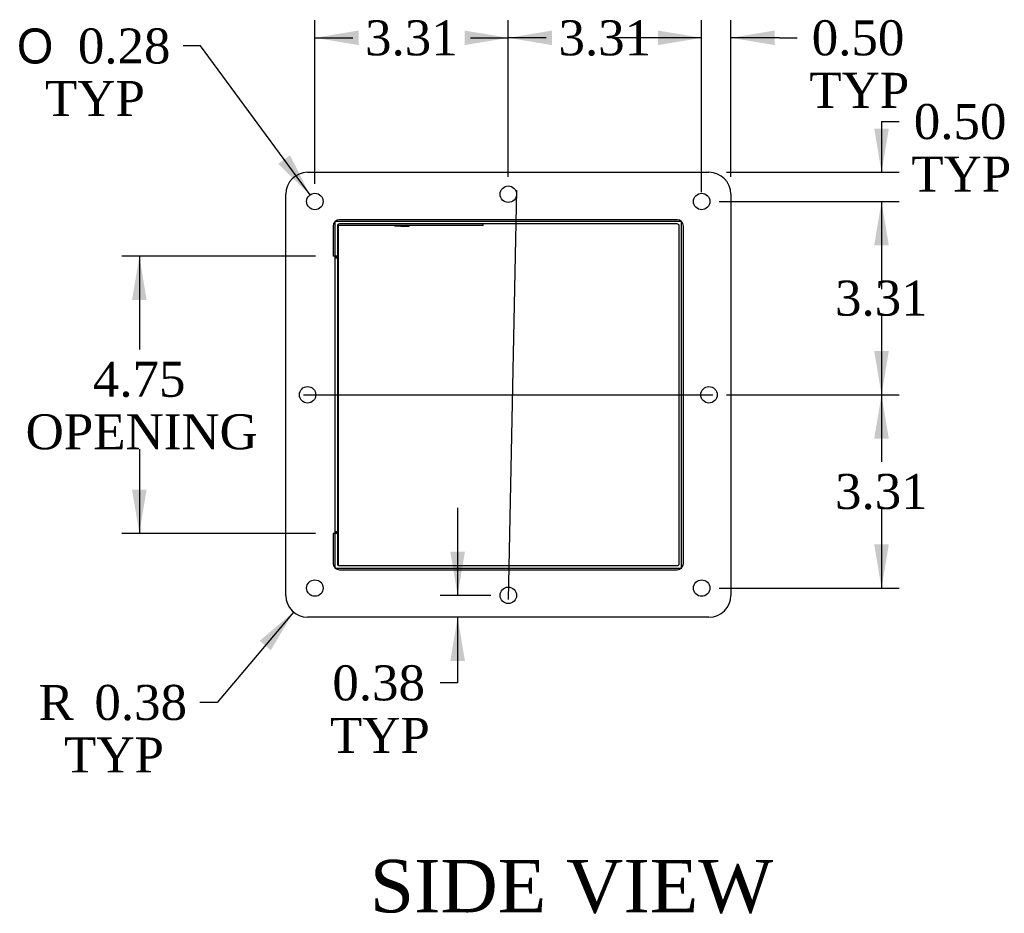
# Model space of a CAD drawing. Header units: inches. Extents: x 4 to 119, y 6 to 79.
# Tile 4 of 5: x 82 to 99, y 21 to 37. Entities that reach past the tile are written whole.
import ezdxf
from ezdxf.enums import TextEntityAlignment as Align
from ezdxf.lldxf.tags import DXFTag

# ---------------------------------------------------------------- set-up
doc = ezdxf.new("R2010")
doc.units = ezdxf.units.IN
doc.header["$MEASUREMENT"] = 0
for name, color, linetype in [('COM49246', 7, 'CONTINUOUS'), ('COM50027', 7, 'CONTINUOUS'), ('COM71025', 7, 'CONTINUOUS'), ('DEFAULT', 7, 'CONTINUOUS'), ('GSK11095', 7, 'CONTINUOUS'), ('QLB30098', 7, 'CONTINUOUS')]:
    doc.layers.add(name, color=color, linetype=linetype)
doc.styles.add('SEACAD_SOLID_EDGE_ANSI1_SY', font='txt')
doc.styles.add('SEACAD_TIMES_NEW_ROMAN', font='times.ttf')
tags = doc.linetypes.add('CENTER2', pattern=[1.125, 0.75, -0.125, 0.125, -0.125]).pattern_tags.tags
tags[10:11] = [DXFTag(74, 4), DXFTag(75, 0), DXFTag(340, '0'), DXFTag(46, 0.0), DXFTag(50, 0.0), DXFTag(44, 0.0), DXFTag(45, 0.0)]
tags[8:9] = [DXFTag(74, 4), DXFTag(75, 0), DXFTag(340, '0'), DXFTag(46, 0.0), DXFTag(50, 0.0), DXFTag(44, 0.0), DXFTag(45, 0.0)]
tags[6:7] = [DXFTag(74, 4), DXFTag(75, 0), DXFTag(340, '0'), DXFTag(46, 0.0), DXFTag(50, 0.0), DXFTag(44, 0.0), DXFTag(45, 0.0)]
tags[4:5] = [DXFTag(74, 4), DXFTag(75, 0), DXFTag(340, '0'), DXFTag(46, 0.0), DXFTag(50, 0.0), DXFTag(44, 0.0), DXFTag(45, 0.0)]
tags = doc.linetypes.add('HIDDEN2', pattern=[0.1875, 0.125, -0.0625]).pattern_tags.tags
tags[6:7] = [DXFTag(74, 4), DXFTag(75, 0), DXFTag(340, '0'), DXFTag(46, 0.0), DXFTag(50, 0.0), DXFTag(44, 0.0), DXFTag(45, 0.0)]
tags[4:5] = [DXFTag(74, 4), DXFTag(75, 0), DXFTag(340, '0'), DXFTag(46, 0.0), DXFTag(50, 0.0), DXFTag(44, 0.0), DXFTag(45, 0.0)]

# ---------------------------------------------------------------- blocks, each defined once
blk = doc.blocks.new('SEANNOT_GROUP1')
at = {"layer": 'DEFAULT', "color": 136, "linetype": 'CENTER2'}
blk.add_line((87.211, 30.343), (94.224, 30.343), dxfattribs=at)
blk = doc.blocks.new('SEANNOT_GROUP2')
at = {"layer": 'DEFAULT', "color": 136, "linetype": 'CENTER2'}
blk.add_line((90.86, 33.85), (90.716, 26.837), dxfattribs=at)
blk = doc.blocks.new('GDIMGGROUP6')
at = {"layer": 'DEFAULT', "linetype": 'Continuous'}
for points in [[(84.273, 31.969), (84.523, 31.969), (84.398, 32.719)], [(84.273, 28.719), (84.398, 27.969), (84.523, 28.719)]]:
    blk.add_hatch(color=136, dxfattribs=at).paths.add_polyline_path(points)
at = {"layer": 'DEFAULT', "color": 136, "linetype": 'Continuous'}
for p, q in [((87.418, 32.719), (84.098, 32.719)), ((84.398, 32.719), (84.398, 31.12)), ((84.398, 29.41), (84.398, 27.969)), ((87.418, 27.969), (84.098, 27.969))]:
    blk.add_line(p, q, dxfattribs=at)
at = {"layer": 'DEFAULT', "color": 136, "linetype": 'Continuous', "style": 'SEACAD_TIMES_NEW_ROMAN'}
for s, p in [('4.75', (83.602, 30.91)), ('OPENING', (82.45, 30.01))]:
    blk.add_text(s, height=0.6, dxfattribs=at).set_placement(p, align=Align.TOP_LEFT)
blk = doc.blocks.new('GDIMGGROUP13')
at = {"layer": 'DEFAULT', "linetype": 'Continuous'}
for points in [[(93.28, 36.586), (93.28, 36.336), (94.03, 36.461)], [(95.28, 36.586), (94.53, 36.461), (95.28, 36.336)]]:
    blk.add_hatch(color=136, dxfattribs=at).paths.add_polyline_path(points)
at = {"layer": 'DEFAULT', "color": 136, "linetype": 'Continuous'}
for p, q in [((94.03, 33.815), (94.03, 36.761)), ((94.53, 34.081), (94.53, 36.761)), ((94.03, 36.461), (92.53, 36.461)), ((95.364, 36.461), (94.53, 36.461)), ((95.364, 36.461), (95.664, 36.461))]:
    blk.add_line(p, q, dxfattribs=at)
at = {"layer": 'DEFAULT', "color": 136, "linetype": 'Continuous', "style": 'SEACAD_TIMES_NEW_ROMAN'}
for s, p in [('0.50', (95.916, 36.761)), ('TYP', (95.874, 35.861))]:
    blk.add_text(s, height=0.6, dxfattribs=at).set_placement(p, align=Align.TOP_LEFT)
blk = doc.blocks.new('GDIMGGROUP14')
at = {"layer": 'DEFAULT', "linetype": 'Continuous'}
for points in [[(91.468, 36.586), (90.718, 36.461), (91.468, 36.336)], [(93.28, 36.586), (93.28, 36.336), (94.03, 36.461)]]:
    blk.add_hatch(color=136, dxfattribs=at).paths.add_polyline_path(points)
at = {"layer": 'DEFAULT', "color": 136, "linetype": 'Continuous'}
for p, q in [((90.718, 34.081), (90.718, 36.761)), ((94.03, 33.815), (94.03, 36.761)), ((91.368, 36.461), (90.718, 36.461)), ((94.03, 36.461), (93.38, 36.461))]:
    blk.add_line(p, q, dxfattribs=at)
at = {"layer": 'DEFAULT', "color": 136, "linetype": 'Continuous', "style": 'SEACAD_TIMES_NEW_ROMAN'}
blk.add_text('3.31', height=0.6, dxfattribs=at).set_placement((91.578, 36.761), align=Align.TOP_LEFT)
blk = doc.blocks.new('GDIMGGROUP15')
at = {"layer": 'DEFAULT', "linetype": 'Continuous'}
blk.add_hatch(color=136, dxfattribs=at).paths.add_polyline_path([(86.777, 34.3), (87.322, 33.769), (86.979, 34.448)])
at = {"layer": 'DEFAULT', "color": 136, "linetype": 'Continuous'}
for p, q in [((85.448, 36.321), (85.148, 36.321)), ((87.322, 33.769), (85.448, 36.321))]:
    blk.add_line(p, q, dxfattribs=at)
for s, style, p in [('O', 'SEACAD_SOLID_EDGE_ANSI1_SY', (82.301, 36.621)), ('0.28', 'SEACAD_TIMES_NEW_ROMAN', (83.345, 36.621)), ('TYP', 'SEACAD_TIMES_NEW_ROMAN', (82.781, 35.721))]:
    blk.add_text(s, height=0.6, dxfattribs=dict(at, style=style)).set_placement(p, align=Align.TOP_LEFT)
blk = doc.blocks.new('GDIMGGROUP16')
at = {"layer": 'DEFAULT', "linetype": 'Continuous'}
blk.add_hatch(color=136, dxfattribs=at).paths.add_polyline_path([(86.65, 25.966), (87.038, 26.619), (86.459, 26.127)])
at = {"layer": 'DEFAULT', "color": 136, "linetype": 'Continuous'}
for p, q in [((87.038, 26.619), (85.732, 25.071)), ((85.732, 25.071), (85.432, 25.071))]:
    blk.add_line(p, q, dxfattribs=at)
at = {"layer": 'DEFAULT', "color": 136, "linetype": 'Continuous', "style": 'SEACAD_TIMES_NEW_ROMAN'}
for s, p in [('R', (82.672, 25.371)), ('0.38', (83.629, 25.371)), ('TYP', (83.108, 24.471))]:
    blk.add_text(s, height=0.6, dxfattribs=at).set_placement(p, align=Align.TOP_LEFT)
blk = doc.blocks.new('GDIMGGROUP17')
at = {"layer": 'DEFAULT', "linetype": 'Continuous'}
for points in [[(88.155, 36.586), (87.405, 36.461), (88.155, 36.336)], [(89.968, 36.586), (89.968, 36.336), (90.718, 36.461)]]:
    blk.add_hatch(color=136, dxfattribs=at).paths.add_polyline_path(points)
at = {"layer": 'DEFAULT', "color": 136, "linetype": 'Continuous'}
for p, q in [((87.405, 33.956), (87.405, 36.761)), ((90.718, 34.081), (90.718, 36.761)), ((87.405, 36.461), (88.055, 36.461)), ((90.068, 36.461), (90.718, 36.461))]:
    blk.add_line(p, q, dxfattribs=at)
at = {"layer": 'DEFAULT', "color": 136, "linetype": 'Continuous', "style": 'SEACAD_TIMES_NEW_ROMAN'}
blk.add_text('3.31', height=0.6, dxfattribs=at).set_placement((88.265, 36.761), align=Align.TOP_LEFT)
blk = doc.blocks.new('GDIMGGROUP18')
at = {"layer": 'DEFAULT', "linetype": 'Continuous'}
for points in [[(97.236, 34.906), (96.986, 34.906), (97.111, 34.156)], [(97.236, 32.906), (97.111, 33.656), (96.986, 32.906)]]:
    blk.add_hatch(color=136, dxfattribs=at).paths.add_polyline_path(points)
at = {"layer": 'DEFAULT', "color": 136, "linetype": 'Continuous'}
for p, q in [((97.111, 35.026), (97.411, 35.026)), ((97.111, 35.026), (97.111, 34.156)), ((94.455, 34.156), (97.411, 34.156)), ((94.33, 33.656), (97.411, 33.656)), ((97.111, 33.656), (97.111, 32.156))]:
    blk.add_line(p, q, dxfattribs=at)
at = {"layer": 'DEFAULT', "color": 136, "linetype": 'Continuous', "style": 'SEACAD_TIMES_NEW_ROMAN'}
for s, p in [('0.50', (97.664, 35.326)), ('TYP', (97.621, 34.426))]:
    blk.add_text(s, height=0.6, dxfattribs=at).set_placement(p, align=Align.TOP_LEFT)
blk = doc.blocks.new('GDIMGGROUP19')
at = {"layer": 'DEFAULT', "linetype": 'Continuous'}
for points in [[(97.236, 32.906), (97.111, 33.656), (96.986, 32.906)], [(97.236, 31.093), (96.986, 31.093), (97.111, 30.343)]]:
    blk.add_hatch(color=136, dxfattribs=at).paths.add_polyline_path(points)
at = {"layer": 'DEFAULT', "color": 136, "linetype": 'Continuous'}
for p, q in [((94.33, 33.656), (97.411, 33.656)), ((97.111, 33.656), (97.111, 32.51)), ((97.111, 31.7), (97.111, 30.343)), ((94.455, 30.343), (97.411, 30.343))]:
    blk.add_line(p, q, dxfattribs=at)
at = {"layer": 'DEFAULT', "color": 136, "linetype": 'Continuous', "style": 'SEACAD_TIMES_NEW_ROMAN'}
blk.add_text('3.31', height=0.6, dxfattribs=at).set_placement((96.315, 32.3), align=Align.TOP_LEFT)
blk = doc.blocks.new('GDIMGGROUP20')
at = {"layer": 'DEFAULT', "linetype": 'Continuous'}
for points in [[(97.236, 29.593), (97.111, 30.343), (96.986, 29.593)], [(97.236, 27.781), (96.986, 27.781), (97.111, 27.031)]]:
    blk.add_hatch(color=136, dxfattribs=at).paths.add_polyline_path(points)
at = {"layer": 'DEFAULT', "color": 136, "linetype": 'Continuous'}
for p, q in [((94.455, 30.343), (97.411, 30.343)), ((97.111, 30.343), (97.111, 29.197)), ((97.111, 28.387), (97.111, 27.031)), ((94.33, 27.031), (97.411, 27.031))]:
    blk.add_line(p, q, dxfattribs=at)
at = {"layer": 'DEFAULT', "color": 136, "linetype": 'Continuous', "style": 'SEACAD_TIMES_NEW_ROMAN'}
blk.add_text('3.31', height=0.6, dxfattribs=at).set_placement((96.315, 28.987), align=Align.TOP_LEFT)
blk = doc.blocks.new('GDIMGGROUP22')
at = {"layer": 'DEFAULT', "linetype": 'Continuous'}
for points in [[(89.725, 27.656), (89.85, 26.906), (89.975, 27.656)], [(89.725, 25.781), (89.975, 25.781), (89.85, 26.531)]]:
    blk.add_hatch(color=136, dxfattribs=at).paths.add_polyline_path(points)
at = {"layer": 'DEFAULT', "color": 136, "linetype": 'Continuous'}
for p, q in [((89.85, 28.406), (89.85, 26.906)), ((90.418, 26.906), (89.55, 26.906)), ((89.85, 26.531), (89.85, 25.407)), ((89.85, 25.407), (89.55, 25.407))]:
    blk.add_line(p, q, dxfattribs=at)
at = {"layer": 'DEFAULT', "color": 136, "linetype": 'Continuous', "style": 'SEACAD_TIMES_NEW_ROMAN'}
for s, p in [('0.38', (87.705, 25.707)), ('TYP', (87.662, 24.807))]:
    blk.add_text(s, height=0.6, dxfattribs=at).set_placement(p, align=Align.TOP_LEFT)

msp = doc.modelspace()

# ---------------------------------------------------------------- linework, layer by layer
at = {"layer": 'COM49246', "color": 7, "linetype": 'HIDDEN2'}
for p, q in [((87.718, 33.236), (87.718, 32.719)), ((93.61, 33.344), (87.826, 33.344)), ((93.718, 27.452), (93.718, 33.236)), ((87.749, 32.719), (87.718, 32.719)), ((87.718, 27.969), (87.718, 27.452)), ((87.749, 27.969), (87.718, 27.969)), ((87.826, 27.344), (93.61, 27.344))]:
    msp.add_line(p, q, dxfattribs=at)
at = {"layer": 'COM49246', "color": 7, "linetype": 'Continuous'}
for p, q in [((87.79, 33.236), (87.79, 32.719)), ((93.61, 33.272), (87.826, 33.272)), ((93.646, 27.452), (93.646, 33.236)), ((87.79, 32.719), (87.749, 32.719)), ((87.79, 27.969), (87.749, 27.969)), ((87.79, 27.969), (87.79, 27.452)), ((87.826, 27.416), (93.61, 27.416))]:
    msp.add_line(p, q, dxfattribs=at)
at = {"layer": 'COM49246', "color": 7, "linetype": 'HIDDEN2'}
for centre, start, end in [((87.826, 33.236), 90, 180), ((93.61, 33.236), 0, 90), ((87.826, 27.452), 180, 270), ((93.61, 27.452), 270, 0)]:
    msp.add_arc(centre, 0.108, start, end, dxfattribs=at)
at = {"layer": 'COM49246', "color": 7, "linetype": 'Continuous'}
for centre, start, end in [((87.826, 33.236), 90, 180), ((93.61, 33.236), 0, 90), ((87.826, 27.452), 180, 270), ((93.61, 27.452), 270, 0)]:
    msp.add_arc(centre, 0.036, start, end, dxfattribs=at)
at = {"layer": 'COM50027', "color": 7, "linetype": 'Continuous'}
for p, q in [((87.749, 32.688), (87.79, 32.688)), ((87.79, 32.688), (87.79, 28)), ((87.749, 28), (87.79, 28))]:
    msp.add_line(p, q, dxfattribs=at)
at = {"layer": 'COM71025', "color": 7, "linetype": 'Continuous'}
for p, q in [((87.28, 34.156), (94.155, 34.156)), ((86.905, 26.906), (86.905, 33.781)), ((94.53, 33.781), (94.53, 26.906)), ((93.686, 33.312), (87.749, 33.312)), ((87.749, 33.312), (87.749, 27.375)), ((93.686, 27.375), (93.686, 33.312)), ((87.749, 27.375), (93.686, 27.375)), ((94.155, 26.531), (87.28, 26.531))]:
    msp.add_line(p, q, dxfattribs=at)
for centre in [(90.718, 33.781), (87.405, 33.656), (94.03, 33.656), (87.28, 30.343), (94.155, 30.343), (87.405, 27.031), (94.03, 27.031), (90.718, 26.906)]:
    msp.add_circle(centre, 0.141, dxfattribs=at)
for centre, start, end in [((87.28, 33.781), 90, 180), ((94.155, 33.781), 0, 90), ((87.28, 26.906), 180, 270), ((94.155, 26.906), 270, 0)]:
    msp.add_arc(centre, 0.375, start, end, dxfattribs=at)
at = {"layer": 'GSK11095', "color": 7, "linetype": 'Continuous'}
for p, q in [((87.806, 33.265), (87.806, 32.709)), ((87.806, 32.709), (87.749, 32.709)), ((87.749, 32.709), (87.806, 32.709)), ((87.806, 32.709), (87.806, 32.709)), ((87.806, 32.709), (87.806, 27.979)), ((87.749, 27.979), (87.806, 27.979)), ((87.749, 27.978), (87.806, 27.978)), ((87.806, 27.979), (87.806, 27.979)), ((87.806, 27.978), (87.806, 27.422))]:
    msp.add_line(p, q, dxfattribs=at)
at = {"layer": 'QLB30098', "color": 7, "linetype": 'Continuous'}
for p, q in [((88.165, 33.242), (87.806, 33.242)), ((89.915, 33.242), (88.165, 33.242)), ((88.771, 33.242), (88.771, 33.231)), ((88.774, 33.242), (88.774, 33.231)), ((88.879, 33.232), (88.774, 33.232)), ((88.879, 33.232), (88.879, 33.242)), ((88.879, 33.232), (88.88, 33.232)), ((88.88, 33.232), (88.88, 33.242)), ((88.88, 33.232), (89.007, 33.232)), ((89.003, 33.232), (89.021, 33.232)), ((89.007, 33.231), (89.007, 33.242)), ((89.021, 33.232), (89.021, 33.242)), ((90.29, 33.242), (89.915, 33.242)), ((90.29, 33.242), (90.29, 33.272))]:
    msp.add_line(p, q, dxfattribs=at)

# ---------------------------------------------------------------- block references
at = {"layer": 'DEFAULT'}
for name in ['GDIMGGROUP17', 'GDIMGGROUP14', 'GDIMGGROUP13', 'GDIMGGROUP15', 'GDIMGGROUP18', 'SEANNOT_GROUP2', 'GDIMGGROUP19', 'GDIMGGROUP6', 'SEANNOT_GROUP1', 'GDIMGGROUP20', 'GDIMGGROUP22', 'GDIMGGROUP16']:
    msp.add_blockref(name, (0, 0), dxfattribs=at)

# ---------------------------------------------------------------- texts
at = {"layer": 'DEFAULT', "color": 136, "linetype": 'Continuous', "style": 'SEACAD_TIMES_NEW_ROMAN'}
msp.add_text('SIDE VIEW', height=0.9, dxfattribs=at).set_placement((88.347, 22.374), align=Align.TOP_LEFT)

doc.saveas('drawing.dxf')
